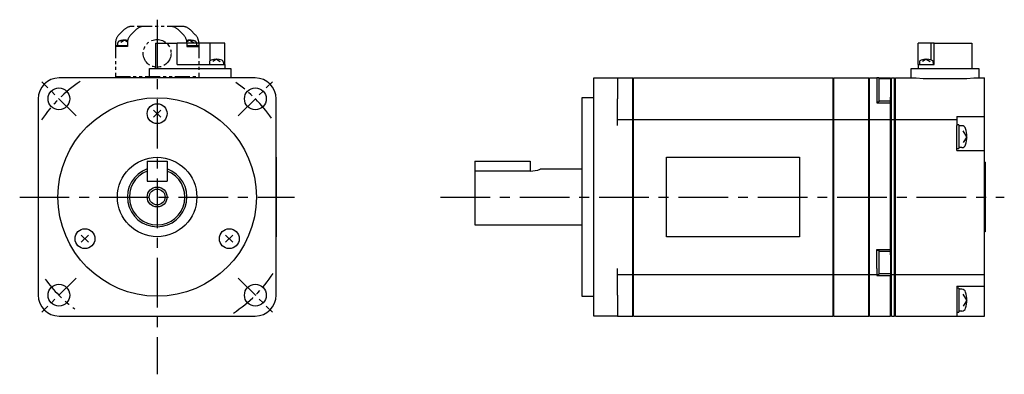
# Model space of a CAD drawing. Extents: x -218 to 351, y -142 to 177.
# Tile 2 of 2: x 103 to 351, y -45 to 45. Entities that reach past the tile are written whole.
import ezdxf

# ---------------------------------------------------------------- set-up
doc = ezdxf.new("R2010")
doc.units = 0
doc.linetypes.add('CENTER', pattern=[2, 1.25, -0.25, 0.25, -0.25])
doc.linetypes.add('PHANTOM', pattern=[2.5, 1.25, -0.25, 0.25, -0.25, 0.25, -0.25])
for name, color, linetype in [('CENTER', 6, 'CENTER'), ('OUTLINE', 7, 'CONTINUOUS'), ('PHANTOM', 3, 'PHANTOM'), ('THIN_LINE', 6, 'CONTINUOUS')]:
    doc.layers.add(name, color=color, linetype=linetype)

msp = doc.modelspace()

# ---------------------------------------------------------------- linework, layer by layer
at = {"layer": 'CENTER', "ltscale": 10}
for p, q in [((137.73, 44.68), (137.73, -44.68)), ((103.09, 0), (172.36, 0)), ((209.11, 0), (351.21, 0))]:
    msp.add_line(p, q, dxfattribs=at)
at = {"layer": 'CENTER', "ltscale": 5}
for p, q in [((117.29, 20.44), (108.67, 29.06)), ((158.16, 20.44), (166.79, 29.06)), ((117.29, -20.44), (108.67, -29.06)), ((158.16, -20.44), (166.79, -29.06))]:
    msp.add_line(p, q, dxfattribs=at)
for start, end in [(123.6899, 146.3101), (34.5081, 55.4919), (303.3415, 326.6585), (216.2933, 233.7067)]:
    msp.add_arc((137.73, 0), 35, start, end, dxfattribs=at)
at = {"layer": 'OUTLINE'}
for p, q in [((137.28, 38.8), (142.78, 38.8)), ((137.28, 38.8), (137.28, 32.4)), ((142.78, 33.4), (142.78, 38.8)), ((151.08, 38.8), (142.78, 38.8)), ((151.08, 34.32), (151.08, 38.8)), ((152.68, 38.8), (151.08, 38.8)), ((154.78, 38.8), (152.68, 38.8)), ((154.78, 33.4), (154.78, 38.8)), ((332.76, 38.8), (329.51, 38.8)), ((329.51, 33.4), (329.51, 38.8)), ((333.56, 38.8), (332.76, 38.8)), ((332.76, 34.54), (332.76, 38.8)), ((333.56, 38.8), (343.01, 38.8)), ((333.56, 33.4), (333.56, 38.8)), ((343.01, 38.8), (343.01, 32.4)), ((135.78, 30), (135.78, 32.4)), ((135.78, 32.4), (138.78, 32.4)), ((138.78, 32.4), (153.28, 32.4)), ((142.78, 33.4), (154.78, 33.4)), ((150.93, 33.93), (150.93, 33.4)), ((152.68, 34.7), (151.73, 34.14)), ((152.68, 34.7), (153.62, 34.14)), ((153.28, 32.4), (156.28, 32.4)), ((154.43, 33.93), (154.43, 33.4)), ((154.78, 33.4), (154.78, 32.4)), ((156.28, 32.4), (156.28, 30)), ((327.76, 32.4), (330.76, 32.4)), ((327.76, 30), (327.76, 32.4)), ((329.51, 33.4), (333.56, 33.4)), ((329.51, 33.4), (329.51, 32.4)), ((329.81, 33.93), (329.81, 33.4)), ((331.56, 34.7), (330.61, 34.14)), ((330.76, 32.4), (341.76, 32.4)), ((331.56, 34.7), (332.5, 34.14)), ((333.31, 33.93), (333.31, 33.4)), ((341.76, 32.4), (344.76, 32.4)), ((344.76, 32.4), (344.76, 30)), ((162.43, 30), (113.03, 30)), ((247.76, 30), (253.76, 30)), ((247.76, 24.7), (247.76, 30)), ((253.76, 30), (257.56, 30)), ((253.76, 30), (253.76, 24.7)), ((257.56, 28.5), (257.56, 30)), ((257.76, 28.5), (257.76, 30)), ((257.76, 30), (308.06, 30)), ((308.06, 28.5), (308.06, 30)), ((308.26, 28.5), (308.26, 30)), ((308.26, 30), (317.06, 30)), ((317.06, 28.5), (317.06, 30)), ((317.26, 28.5), (317.26, 30)), ((317.26, 30), (319.06, 30)), ((319.06, 30), (319.06, 28.5)), ((319.56, 30), (319.06, 30)), ((319.56, 30), (322.56, 30)), ((319.56, 30), (319.56, 24)), ((322.56, 30), (322.56, 29.75)), ((322.76, 28.5), (322.76, 30)), ((322.76, 30), (323.56, 30)), ((323.56, 28.5), (323.56, 30)), ((323.76, 28.5), (323.76, 30)), ((323.76, 30), (329.02, 30)), ((329.02, 30), (330.76, 29.9)), ((330.76, 29.9), (341.76, 29.9)), ((341.76, 29.9), (343.49, 30)), ((343.49, 30), (346.26, 30)), ((346.26, 28.5), (346.26, 30)), ((257.76, 29), (257.56, 29)), ((257.56, 25.5), (257.56, 28.5)), ((257.76, 25.5), (257.76, 28.5)), ((308.26, 29), (308.06, 29)), ((308.06, 25.5), (308.06, 28.5)), ((308.26, 25.5), (308.26, 28.5)), ((317.26, 29), (317.06, 29)), ((317.06, 25.5), (317.06, 28.5)), ((317.26, 25.5), (317.26, 28.5)), ((319.06, 28.5), (319.06, 27)), ((322.56, 29.75), (319.56, 29.75)), ((322.56, 29.75), (322.56, 25.12)), ((322.76, 29), (322.56, 29)), ((322.76, 25.5), (322.76, 28.5)), ((323.76, 29), (323.56, 29)), ((323.56, 25.5), (323.56, 28.5)), ((323.76, 25.5), (323.76, 28.5)), ((346.26, 25.5), (346.26, 28.5)), ((244.76, 25), (244.76, -25)), ((247.76, 25), (244.76, 25)), ((257.56, 19.5), (257.56, 25.5)), ((257.76, 19.5), (257.76, 25.5)), ((308.06, 19.5), (308.06, 25.5)), ((308.26, 19.5), (308.26, 25.5)), ((317.06, 19.5), (317.06, 25.5)), ((317.26, 19.5), (317.26, 25.5)), ((319.06, 27), (319.06, 25.5)), ((319.06, 25.5), (319.06, 23.7)), ((322.56, 23.7), (322.56, 25.12)), ((322.76, 19.5), (322.76, 25.5)), ((323.56, 19.5), (323.56, 25.5)), ((323.76, 19.5), (323.76, 25.5)), ((346.26, 20.3), (346.26, 25.5)), ((107.73, 24.7), (107.73, -24.7)), ((167.73, -24.7), (167.73, 24.7)), ((247.76, -24.7), (247.76, 24.7)), ((253.76, 18), (253.76, 24.7)), ((319.06, 24), (319.56, 24)), ((319.06, 23.7), (322.56, 23.7)), ((319.56, 24.25), (322.56, 24.25)), ((322.56, 19.5), (322.56, 23.7)), ((138.65, 20.08), (136.81, 21.92)), ((138.65, 21.92), (136.81, 20.08)), ((339.26, 20.3), (339.26, 19.5)), ((339.26, 20.3), (346.26, 20.3)), ((346.26, 15.2), (346.26, 20.3)), ((253.76, 19.5), (257.56, 19.5)), ((257.56, 18), (257.56, 19.5)), ((257.76, 18.5), (257.56, 18.5)), ((257.56, -18), (257.56, 18)), ((257.76, 18), (257.76, 19.5)), ((257.76, 19.5), (308.06, 19.5)), ((257.76, -18), (257.76, 18)), ((308.06, 18), (308.06, 19.5)), ((308.26, 18.5), (308.06, 18.5)), ((308.06, -18), (308.06, 18)), ((308.26, 18), (308.26, 19.5)), ((308.26, 19.5), (317.06, 19.5)), ((308.26, -18), (308.26, 18)), ((317.06, 18), (317.06, 19.5)), ((317.26, 18.5), (317.06, 18.5)), ((317.06, -18), (317.06, 18)), ((317.26, 18), (317.26, 19.5)), ((317.26, 19.5), (322.56, 19.5)), ((317.26, -18), (317.26, 18)), ((322.56, 18), (322.56, 19.5)), ((322.76, 18.5), (322.56, 18.5)), ((322.56, -13.2), (322.56, 18)), ((322.76, 18), (322.76, 19.5)), ((322.76, 19.5), (323.56, 19.5)), ((322.76, -18), (322.76, 18)), ((323.56, 18), (323.56, 19.5)), ((323.76, 18.5), (323.56, 18.5)), ((323.56, -18), (323.56, 18)), ((323.76, 18), (323.76, 19.5)), ((323.76, 19.5), (339.26, 19.5)), ((323.76, -18), (323.76, 18)), ((339.26, 19.5), (339.26, 18)), ((339.76, 18.2), (339.26, 18.2)), ((339.26, 11.7), (339.26, 18)), ((339.76, 18.2), (339.76, 12.2)), ((340.49, 17.95), (339.76, 17.95)), ((341.76, 15.2), (340.86, 16.7)), ((341.76, 15.2), (340.86, 13.7)), ((346.26, 11.7), (346.26, 15.2)), ((340.49, 12.45), (339.76, 12.45)), ((167.83, 10), (167.73, 10)), ((167.83, -10), (167.83, 10)), ((266.06, 10), (299.56, 10)), ((266.06, -10), (266.06, 10)), ((299.56, 10), (299.56, -10)), ((339.26, 12.2), (339.76, 12.2)), ((339.26, 11.7), (346.26, 11.7)), ((346.26, -18), (346.26, 11.7)), ((135.23, 9), (140.23, 9)), ((135.23, 9), (135.23, 4)), ((140.23, 9), (140.23, 4)), ((217.76, 9), (231.76, 9)), ((217.76, 9), (217.76, 6.54)), ((231.76, 9), (231.76, 6.54)), ((346.36, 8.75), (346.26, 8.75)), ((346.36, 8.75), (346.36, -8.75)), ((135.23, 6.54), (135.23, 4)), ((140.23, 6.54), (140.23, 4)), ((231.76, 6.54), (217.76, 6.54)), ((217.76, 6.54), (217.76, -7)), ((244.76, 7), (234.26, 7)), ((135.23, 4), (140.23, 4)), ((135.23, 4), (140.23, 4)), ((217.76, -7), (244.76, -7)), ((120.46, -11.42), (118.62, -9.58)), ((120.46, -9.58), (118.62, -11.42)), ((156.83, -11.42), (154.99, -9.58)), ((156.83, -9.58), (154.99, -11.42)), ((346.36, -8.75), (346.26, -8.75)), ((167.83, -10), (167.73, -10)), ((299.56, -10), (266.06, -10)), ((319.06, -16.5), (319.06, -13.2)), ((319.06, -13.2), (322.56, -13.2)), ((319.56, -13.5), (319.06, -13.5)), ((319.56, -13.5), (319.56, -16.5)), ((322.56, -13.75), (319.56, -13.75)), ((322.56, -14.61), (322.56, -13.2)), ((322.56, -14.61), (322.56, -19.25)), ((319.06, -18), (319.06, -16.5)), ((319.56, -16.5), (319.56, -19.5)), ((253.76, -24.7), (253.76, -18)), ((253.76, -19.5), (257.56, -19.5)), ((257.56, -19.5), (257.56, -18)), ((257.76, -18.5), (257.56, -18.5)), ((257.56, -25.5), (257.56, -19.5)), ((257.76, -19.5), (257.76, -18)), ((257.76, -25.5), (257.76, -19.5)), ((257.76, -19.5), (308.06, -19.5)), ((308.06, -19.5), (308.06, -18)), ((308.26, -18.5), (308.06, -18.5)), ((308.06, -25.5), (308.06, -19.5)), ((308.26, -19.5), (308.26, -18)), ((308.26, -25.5), (308.26, -19.5)), ((308.26, -19.5), (317.06, -19.5)), ((317.06, -19.5), (317.06, -18)), ((317.26, -18.5), (317.06, -18.5)), ((317.06, -25.5), (317.06, -19.5)), ((317.26, -19.5), (317.26, -18)), ((317.26, -25.5), (317.26, -19.5)), ((317.26, -19.5), (319.06, -19.5)), ((319.06, -18), (319.06, -19.5)), ((319.06, -19.5), (319.06, -19.78)), ((319.06, -19.5), (319.56, -19.5)), ((319.06, -19.78), (322.56, -19.78)), ((319.56, -19.25), (322.56, -19.25)), ((322.76, -18.5), (322.56, -18.5)), ((322.56, -19.25), (322.56, -19.78)), ((322.56, -25.5), (322.56, -19.78)), ((322.76, -19.5), (322.76, -18)), ((322.76, -25.5), (322.76, -19.5)), ((322.76, -19.5), (323.56, -19.5)), ((323.56, -19.5), (323.56, -18)), ((323.76, -18.5), (323.56, -18.5)), ((323.56, -25.5), (323.56, -19.5)), ((323.76, -19.5), (323.76, -18)), ((323.76, -25.5), (323.76, -19.5)), ((323.76, -19.5), (346.26, -19.5)), ((346.26, -19.5), (346.26, -18)), ((346.26, -22.5), (346.26, -19.5)), ((247.76, -30), (247.76, -24.7)), ((253.76, -24.7), (253.76, -30)), ((339.26, -22.5), (339.26, -25.5)), ((339.26, -22.5), (346.26, -22.5)), ((339.76, -23), (339.26, -23)), ((339.76, -23), (339.76, -26)), ((340.49, -23.25), (339.76, -23.25)), ((341.76, -26), (340.86, -24.5)), ((346.26, -26), (346.26, -22.5)), ((244.76, -25), (247.76, -25)), ((257.56, -28.5), (257.56, -25.5)), ((257.76, -28.5), (257.76, -25.5)), ((308.06, -28.5), (308.06, -25.5)), ((308.26, -28.5), (308.26, -25.5)), ((317.06, -28.5), (317.06, -25.5)), ((317.26, -28.5), (317.26, -25.5)), ((322.56, -28.5), (322.56, -25.5)), ((322.76, -28.5), (322.76, -25.5)), ((323.56, -28.5), (323.56, -25.5)), ((323.76, -28.5), (323.76, -25.5)), ((339.26, -25.5), (339.26, -28.5)), ((339.76, -26), (339.76, -29)), ((341.76, -26), (340.86, -27.5)), ((346.26, -30), (346.26, -26)), ((257.56, -30), (257.56, -28.5)), ((257.76, -29), (257.56, -29)), ((257.76, -30), (257.76, -28.5)), ((308.06, -30), (308.06, -28.5)), ((308.26, -29), (308.06, -29)), ((308.26, -30), (308.26, -28.5)), ((317.06, -30), (317.06, -28.5)), ((317.26, -29), (317.06, -29)), ((317.26, -30), (317.26, -28.5)), ((322.56, -30), (322.56, -28.5)), ((322.76, -29), (322.56, -29)), ((322.76, -30), (322.76, -28.5)), ((323.56, -30), (323.56, -28.5)), ((323.76, -29), (323.56, -29)), ((323.76, -30), (323.76, -28.5)), ((339.26, -28.5), (339.26, -30)), ((339.26, -29), (339.76, -29)), ((340.49, -28.75), (339.76, -28.75)), ((113.03, -30), (162.43, -30)), ((253.76, -30), (247.76, -30)), ((253.76, -30), (257.56, -30)), ((257.76, -30), (308.06, -30)), ((308.26, -30), (317.06, -30)), ((317.26, -30), (322.56, -30)), ((322.76, -30), (323.56, -30)), ((323.76, -30), (339.26, -30)), ((339.26, -30), (346.26, -30))]:
    msp.add_line(p, q, dxfattribs=at)
for centre, radius in [((112.98, 24.75), 2.75), ((162.48, 24.75), 2.75), ((137.73, 0), 25), ((137.73, 21), 2.5), ((137.73, 0), 10), ((137.73, 0), 2), ((119.54, -10.5), 2.5), ((155.91, -10.5), 2.5), ((112.98, -24.75), 2.75), ((162.48, -24.75), 2.75)]:
    msp.add_circle(centre, radius, dxfattribs=at)
for centre, radius, start, end in [((151.53, 33.93), 0.6, 107.1498, 180), ((152.68, 30.2), 4.5, 72.8502, 107.1498), ((153.83, 33.93), 0.6, 0, 72.8502), ((330.41, 33.93), 0.6, 107.1498, 180), ((331.56, 30.2), 4.5, 72.8502, 107.1498), ((332.71, 33.93), 0.6, 0, 72.8502), ((113.03, 24.7), 5.3, 90, 180), ((162.43, 24.7), 5.3, 0, 90), ((340.49, 16.95), 1, 16.9578, 90), ((334.76, 15.2), 7, 343.0422, 16.9578), ((340.49, 13.45), 1, 270, 343.0422), ((137.73, 0), 7.5, 109.4712, 70.5288), ((137.73, 0), 7, 110.9248, 69.0752), ((231.67, 14.01), 7.48, 270.6721, 290.2527), ((113.03, -24.7), 5.3, 180, 270), ((162.43, -24.7), 5.3, 270, 0), ((340.49, -24.25), 1, 16.9578, 90), ((334.76, -26), 7, 343.0422, 16.9578), ((340.49, -27.75), 1, 270, 343.0422)]:
    msp.add_arc(centre, radius, start, end, dxfattribs=at)
at = {"layer": 'PHANTOM', "ltscale": 3}
for p, q in [((143.98, 43), (131.47, 43)), ((129.35, 42.12), (128.11, 40.88)), ((132.35, 42.12), (131.11, 40.88)), ((144.35, 40.88), (143.11, 42.12)), ((147.35, 40.88), (146.11, 42.12)), ((127.23, 38.76), (127.23, 30)), ((130.23, 37.9), (127.23, 37.9)), ((127.38, 38.2), (130.23, 38.2)), ((127.38, 38.2), (127.38, 37.9)), ((127.78, 38.73), (127.78, 38.2)), ((129.53, 39.5), (128.58, 38.94)), ((129.53, 39.5), (130.24, 39.07)), ((130.23, 38.76), (130.23, 37.9)), ((145.93, 39.5), (145.21, 39.07)), ((145.23, 38.76), (145.23, 37.9)), ((145.23, 38.2), (148.08, 38.2)), ((145.23, 37.9), (148.23, 37.9)), ((145.93, 39.5), (146.87, 38.94)), ((147.68, 38.73), (147.68, 38.2)), ((148.08, 38.2), (148.08, 37.9)), ((148.23, 38.76), (148.23, 30)), ((127.23, 30.4), (148.23, 30.4))]:
    msp.add_line(p, q, dxfattribs=at)
msp.add_circle((137.73, 36.2), 3.5, dxfattribs=at)
for centre, radius, start, end in [((131.47, 40), 3, 90, 135), ((134.47, 40), 3, 90, 135), ((140.98, 40), 3, 45, 90), ((143.98, 40), 3, 45, 90), ((130.23, 38.76), 3, 135, 180), ((133.23, 38.76), 3, 135, 180), ((142.23, 38.76), 3, 0, 45), ((145.23, 38.76), 3, 0, 45), ((128.38, 38.73), 0.6, 107.1498, 180), ((129.53, 35), 4.5, 80.0579, 107.1498), ((145.93, 35), 4.5, 72.8502, 99.9421), ((147.08, 38.73), 0.6, 0, 72.8502)]:
    msp.add_arc(centre, radius, start, end, dxfattribs=at)
at = {"layer": 'THIN_LINE'}
msp.add_circle((137.73, 0), 2.5, dxfattribs=at)

doc.saveas('drawing.dxf')
